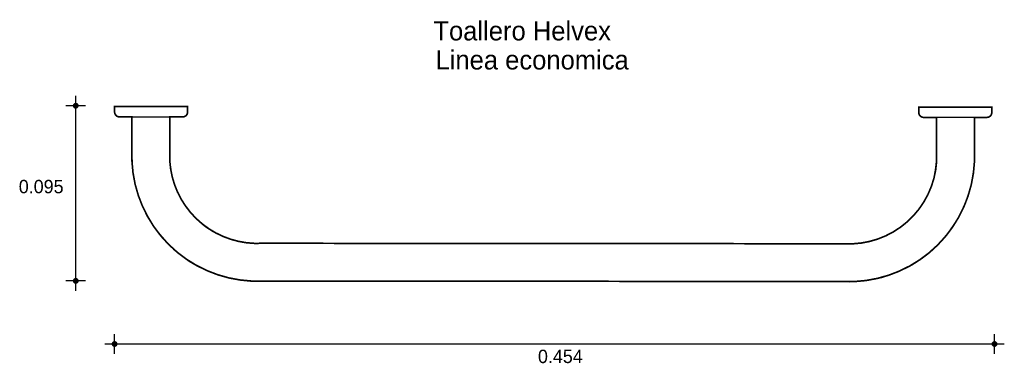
# Model space of a CAD drawing. Extents: x 9.001 to 9.508, y 4.34 to 4.517.
import ezdxf

# ---------------------------------------------------------------- set-up
doc = ezdxf.new("R2010")
doc.units = 0
doc.header["$MEASUREMENT"] = 0
for name, color, linetype in [('BORDE', 2, 'CONTINUOUS'), ('COTAS', 6, 'CONTINUOUS'), ('DIBUJO', 5, 'CONTINUOUS'), ('TEXTO', 4, 'CONTINUOUS')]:
    doc.layers.add(name, color=color, linetype=linetype)

msp = doc.modelspace()

# ---------------------------------------------------------------- linework, layer by layer
at = {"layer": 'BORDE', "const_width": 0.0008541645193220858}
msp.add_lwpolyline([(9.125735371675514, 4.401797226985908, -0.4142135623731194), (9.077875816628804, 4.444233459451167), (9.077875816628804, 4.466902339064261), (9.084506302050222, 4.466902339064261, 0.4142135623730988), (9.08706879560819, 4.469464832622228), (9.08706879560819, 4.472243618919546), (9.049461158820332, 4.472243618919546), (9.049461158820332, 4.469464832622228, 0.4142135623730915), (9.052023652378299, 4.466902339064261), (9.058415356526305, 4.466902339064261), (9.058415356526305, 4.450136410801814, 0.4436702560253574), (9.126267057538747, 4.38233935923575), (9.424262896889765, 4.382094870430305, 0.4436702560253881), (9.492114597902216, 4.449891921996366), (9.492114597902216, 4.466657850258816), (9.498506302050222, 4.466657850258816, 0.4142135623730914), (9.50106879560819, 4.469220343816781), (9.50106879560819, 4.471999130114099), (9.463461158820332, 4.471999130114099), (9.463461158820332, 4.469220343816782, 0.4142135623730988), (9.466023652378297, 4.466657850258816), (9.472654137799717, 4.466657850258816), (9.472654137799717, 4.443988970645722, -0.4142135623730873), (9.424794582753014, 4.401552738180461), (9.123941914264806, 4.401797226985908)], format="xyb", dxfattribs=at)
at = {"layer": 'COTAS'}
for p, q in [((9.029479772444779, 4.377378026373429), (9.029479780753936, 4.477693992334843)), ((9.034516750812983, 4.472657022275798), (9.024442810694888, 4.472657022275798)), ((9.034516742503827, 4.382414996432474), (9.02444280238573, 4.382414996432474)), ((9.049446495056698, 4.344870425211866), (9.049446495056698, 4.354944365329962)), ((9.50246697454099, 4.344870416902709), (9.50246697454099, 4.354944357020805)), ((9.044409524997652, 4.349907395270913), (9.507503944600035, 4.349907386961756))]:
    msp.add_line(p, q, dxfattribs=at)
at = {"layer": 'COTAS', "const_width": 0.001511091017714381}
for points in [[(9.029479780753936, 4.471901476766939, 1), (9.029479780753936, 4.473412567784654, 1)], [(9.029479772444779, 4.381659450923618, 1), (9.029479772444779, 4.38317054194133, 1)], [(9.048690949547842, 4.349907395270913, 1), (9.050202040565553, 4.349907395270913, 1)], [(9.501711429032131, 4.349907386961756, 1), (9.503222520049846, 4.349907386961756, 1)]]:
    msp.add_lwpolyline(points, format="xyb", close=True, dxfattribs=at)
at = {"layer": 'DIBUJO'}
for p, q in [((9.049461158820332, 4.472243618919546), (9.08706879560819, 4.472243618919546)), ((9.049461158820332, 4.472243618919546), (9.049461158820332, 4.469464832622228)), ((9.08706879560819, 4.472243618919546), (9.08706879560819, 4.469464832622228)), ((9.50106879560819, 4.471999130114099), (9.463461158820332, 4.471999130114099)), ((9.463461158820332, 4.471999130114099), (9.463461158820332, 4.469220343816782)), ((9.50106879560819, 4.471999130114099), (9.50106879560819, 4.469220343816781)), ((9.052023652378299, 4.466902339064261), (9.084506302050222, 4.466902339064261)), ((9.058415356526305, 4.466902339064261), (9.058415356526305, 4.450136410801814)), ((9.077875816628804, 4.466902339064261), (9.077875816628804, 4.444233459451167)), ((9.498506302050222, 4.466657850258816), (9.466023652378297, 4.466657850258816)), ((9.472654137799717, 4.466657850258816), (9.472654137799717, 4.443988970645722)), ((9.492114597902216, 4.466657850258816), (9.492114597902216, 4.449891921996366)), ((9.123941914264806, 4.401797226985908), (9.424794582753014, 4.401552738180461)), ((9.126267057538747, 4.38233935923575), (9.424262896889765, 4.382094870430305))]:
    msp.add_line(p, q, dxfattribs=at)
for centre, radius, start, end in [((9.052023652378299, 4.469464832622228), 0.002562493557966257, 180.0000000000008, 270.0000000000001), ((9.084506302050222, 4.469464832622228), 0.002562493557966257, 270.0000000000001, 8.142219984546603e-13), ((9.466023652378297, 4.469220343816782), 0.002562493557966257, 179.9999999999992, 269.9999999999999), ((9.498506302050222, 4.469220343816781), 0.002562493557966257, 269.9999999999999, 359.9999999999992), ((9.123023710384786, 4.446945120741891), 0.06468712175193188, 177.1722083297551, 272.8739577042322), ((9.427506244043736, 4.446700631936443), 0.06468712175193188, 267.126042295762, 2.827791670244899), ((9.123023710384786, 4.446945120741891), 0.04522925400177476, 183.4371553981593, 273.4371553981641), ((9.427506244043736, 4.446700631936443), 0.04522925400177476, 266.5628446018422, 356.5628446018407)]:
    msp.add_arc(centre, radius, start, end, dxfattribs=at)

# ---------------------------------------------------------------- texts
at = {"layer": 'COTAS'}
for s, p in [('0.095', (9.000137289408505, 4.427569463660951)), ('0.454', (9.267416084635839, 4.340075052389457))]:
    msp.add_text(s, height=0.006890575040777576, dxfattribs=at).set_placement(p)
at = {"layer": 'TEXTO'}
for s, p in [('Toallero Helvex', (9.21358320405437, 4.506305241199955)), ('Linea economica', (9.214688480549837, 4.49133846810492))]:
    msp.add_text(s, height=0.009839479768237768, dxfattribs=at).set_placement(p)

doc.saveas('drawing.dxf')
